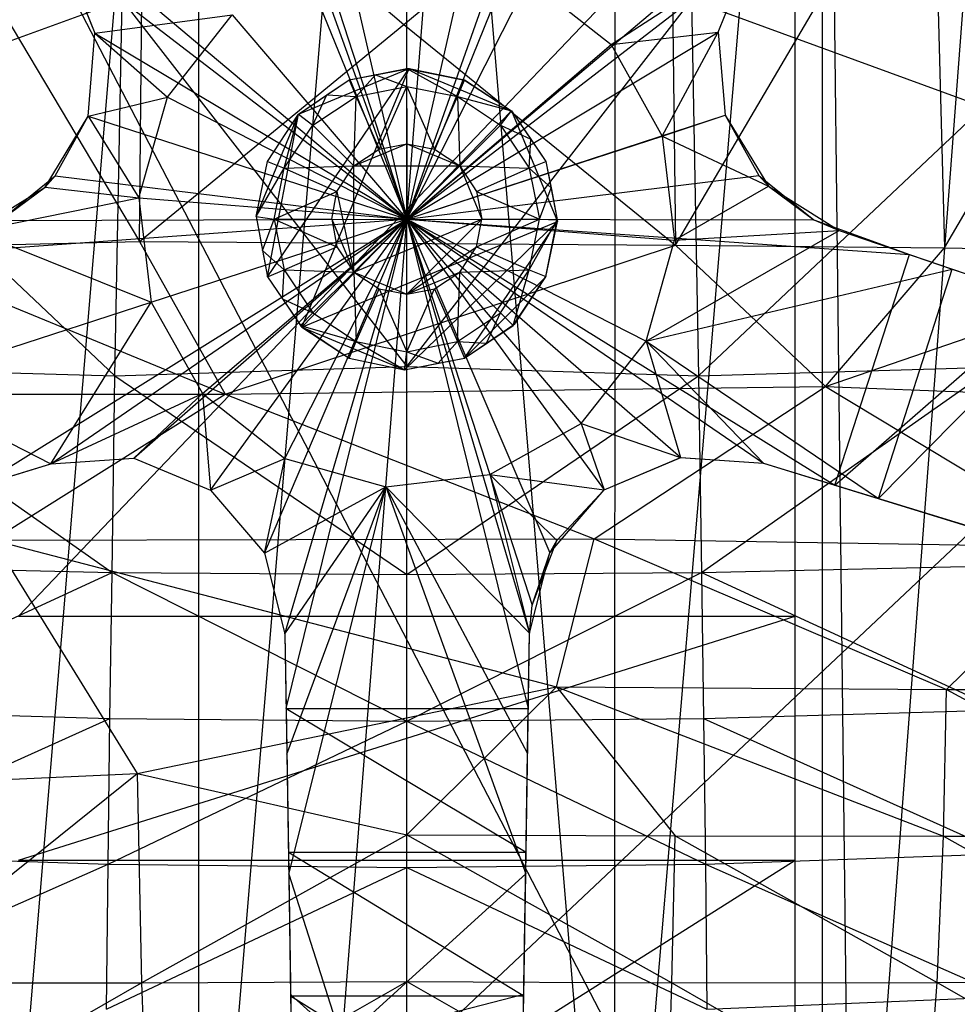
# Model space of a CAD drawing. Header units: inches. Extents: x -14.6 to 12.5, y -18 to 8.7.
# Tile 3 of 12: x -3.6 to 2.5, y -9.1 to -2.6. Entities that reach past the tile are written whole.
import ezdxf

# ---------------------------------------------------------------- set-up
doc = ezdxf.new("R2010")
doc.units = ezdxf.units.IN
doc.layers.get('0').update_dxf_attribs({"true_color": 0xc2ced6})

msp = doc.modelspace()

# ---------------------------------------------------------------- linework, layer by layer
at = {"color": 250, "true_color": 0x282626}
for p, q in [((-2.4125, -12.2714), (-1.0535, 4.0673)), ((-1.0535, -12.3086), (-1.0535, 4.0673)), ((-1.0535, 4.0673), (0.3055, -12.2714)), ((-3.7694, -12.1868), (-2.4149, 4.0336)), ((-2.4149, 4.0336), (-2.4125, -12.2714)), ((0.3055, -12.2714), (0.3079, 4.0336)), ((0.3055, -12.2714), (1.6624, 3.8925)), ((1.6624, -12.1868), (1.6624, 3.8925)), ((1.6624, -12.1868), (1.6624, 3.8925)), ((1.6624, 3.8925), (1.8512, -12.1722)), ((1.6624, -12.1868), (1.6624, 3.8925)), ((1.6624, -12.1868), (1.6624, 3.8925)), ((1.8512, -12.1722), (3.0366, 3.4846)), ((-3.5896, -6.5169), (1.4826, -1.2049)), ((1.4826, -6.5169), (1.4826, -1.2049)), ((1.4826, -6.5169), (1.4826, -1.2361)), ((-3.9582, -12.1722), (7.1206, -1.7327)), ((-3.5896, -1.7889), (1.4826, -11.5523)), ((1.4826, -11.5523), (1.4826, -1.7889)), ((1.4826, -8.1093), (1.4826, -1.7889)), ((1.4826, -6.5169), (1.4826, -1.7889)), ((-3.5896, -8.1093), (1.4826, -6.5169)), ((-3.5896, -6.5169), (1.4826, -6.5169)), ((1.4826, -8.1093), (1.4826, -6.5169)), ((-3.5896, -11.3149), (1.4826, -8.1093)), ((-3.5896, -8.1093), (1.4826, -8.1093)), ((1.4826, -11.5523), (1.4826, -8.1093)), ((1.4826, -11.3149), (1.4826, -8.1093))]:
    msp.add_line(p, q, dxfattribs=at)
at = {"color": 9, "true_color": 0xc2c2c5}
for p, q in [((-2.2948, -0.8736), (-1.0535, -3.9233)), ((-1.0535, -3.9233), (0.1825, -0.8714)), ((-2.0172, -1.2439), (-1.0535, -3.9233)), ((-1.0535, -3.9233), (-0.1128, -1.2646)), ((-1.5854, -1.6112), (-1.0535, -3.9233)), ((-1.0535, -3.9233), (-0.527, -1.6104)), ((-1.0552, -1.7364), (-1.0535, -3.9233)), ((-1.0535, -3.9233), (1.4634, -1.8004)), ((-3.5741, -1.8047), (-1.0535, -3.9233)), ((-1.0535, -3.9233), (-0.9158, -2.174)), ((-3.2916, -2.2068), (-3.0901, -2.7102)), ((-3.2916, -2.2069), (-3.0902, -2.7096)), ((-3.2916, -2.2069), (-3.0901, -2.7102)), ((-3.2916, -2.2069), (-1.0535, -3.9233)), ((-1.0535, -3.9233), (1.1824, -2.2003)), ((0.2809, -2.7837), (1.1825, -2.2002)), ((0.981, -2.7037), (1.1825, -2.2002)), ((0.981, -2.7037), (1.1824, -2.2003)), ((0.9811, -2.703), (1.1824, -2.2003)), ((-1.5957, -2.2544), (-1.0535, -3.9233)), ((-1.0535, -3.9233), (-0.2568, -2.3598)), ((-0.2568, -2.3598), (0.2809, -2.7837)), ((-3.0901, -2.7102), (-2.1931, -2.589)), ((-2.617, -3.1266), (-2.1931, -2.589)), ((-2.1931, -2.589), (-1.0535, -3.9233)), ((-3.1348, -3.2507), (-3.0902, -2.7096)), ((-3.1348, -3.2507), (-3.0901, -2.7102)), ((-3.0902, -2.7096), (-3.0901, -2.7102)), ((-3.0902, -2.7096), (-1.0535, -3.9233)), ((-3.0901, -2.7102), (-2.617, -3.1266)), ((-1.0535, -3.9233), (0.9811, -2.703)), ((0.2809, -2.7837), (0.981, -2.7037)), ((0.6154, -3.3811), (0.981, -2.7037)), ((0.981, -2.7037), (0.9811, -2.703)), ((0.981, -2.7037), (1.0258, -3.2459)), ((0.9811, -2.703), (1.0257, -3.2441)), ((0.9811, -2.703), (1.0258, -3.2459)), ((-1.0535, -3.9233), (0.2809, -2.7837)), ((0.2809, -2.7837), (0.6154, -3.3811)), ((-1.9628, -4.3), (-1.038, -2.9392)), ((-1.7603, -3.2384), (-1.038, -2.9392)), ((-1.7384, -4.6302), (-1.038, -2.9392)), ((-1.4302, -3.014), (-1.038, -2.9392)), ((-1.4302, -3.014), (-1.0535, -2.9405)), ((-1.2581, -2.9812), (-1.0535, -2.9405)), ((-1.0535, -2.9405), (-1.038, -2.9392)), ((-1.0535, -3.0572), (-1.0535, -2.9405)), ((-1.0535, -2.9405), (-0.722, -3.1231)), ((-1.0535, -2.9405), (-0.6774, -3.0153)), ((-1.038, -2.9392), (-0.6774, -3.0153)), ((-1.038, -2.9392), (-0.6769, -3.014)), ((-1.038, -2.9392), (-0.3686, -3.2165)), ((-1.7603, -3.2384), (-1.4302, -3.014)), ((-1.5751, -3.1125), (-1.4302, -3.014)), ((-1.4302, -3.014), (-1.2581, -2.9812)), ((-1.4302, -3.014), (-1.4302, -3.014)), ((-1.4302, -3.014), (-1.385, -3.1231)), ((-1.385, -3.1231), (-1.2581, -2.9812)), ((-1.2581, -2.9812), (-1.0535, -3.0572)), ((-0.722, -3.1231), (-0.6774, -3.0153)), ((-0.6774, -3.0153), (-0.6769, -3.014)), ((-0.6774, -3.0153), (-0.3686, -3.2165)), ((-0.6769, -3.014), (-0.3686, -3.2165)), ((-1.385, -3.1231), (-1.0535, -3.0572)), ((-1.2341, -3.4673), (-1.0535, -3.0572)), ((-1.0535, -3.4328), (-1.0535, -3.0572)), ((-1.0535, -3.0572), (-0.873, -3.4673)), ((-1.0535, -3.0572), (-0.722, -3.1231)), ((-3.1348, -3.2507), (-2.617, -3.1266)), ((-2.8029, -3.7856), (-2.617, -3.1266)), ((-2.617, -3.1266), (-1.0535, -3.9233)), ((-1.7603, -3.2384), (-1.5751, -3.1125)), ((-1.666, -3.3109), (-1.5751, -3.1125)), ((-1.666, -3.3109), (-1.385, -3.1231)), ((-1.5751, -3.1125), (-1.385, -3.1231)), ((-1.4003, -3.5765), (-1.385, -3.1231)), ((-1.385, -3.1231), (-1.2341, -3.4673)), ((-0.873, -3.4673), (-0.722, -3.1231)), ((-0.722, -3.1231), (-0.7067, -3.5765)), ((-0.722, -3.1231), (-0.4411, -3.3109)), ((-0.722, -3.1231), (-0.3686, -3.2165)), ((-3.4163, -3.7142), (-3.1348, -3.2507)), ((-3.3501, -3.641), (-3.1348, -3.2507)), ((-3.1348, -3.2507), (-3.1348, -3.2507)), ((-3.1348, -3.2507), (-2.8029, -3.7856)), ((-3.1348, -3.2507), (-1.0535, -3.9233)), ((-2.0376, -3.9078), (-1.7603, -3.2384)), ((-1.9628, -3.5467), (-1.7603, -3.2384)), ((-1.9628, -4.3), (-1.7603, -3.2384)), ((-1.8537, -3.5919), (-1.7603, -3.2384)), ((-1.7603, -3.2384), (-1.7603, -3.2384)), ((-1.7603, -3.2384), (-1.666, -3.3109)), ((-1.7384, -4.6302), (-0.3686, -3.2165)), ((-1.0535, -3.9233), (1.0257, -3.2441)), ((-0.4411, -3.3109), (-0.3686, -3.2165)), ((-0.3686, -3.2165), (-0.3686, -3.2165)), ((-0.3686, -3.2165), (-0.2427, -3.4018)), ((-0.3686, -3.2165), (-0.1442, -3.5467)), ((-0.3686, -3.2165), (-0.0694, -3.9388)), ((0.6154, -3.3811), (1.0258, -3.2459)), ((1.0257, -3.2441), (1.0258, -3.2459)), ((1.0257, -3.2441), (1.2454, -3.6398)), ((1.0258, -3.2459), (1.2454, -3.6398)), ((1.0258, -3.2459), (1.3084, -3.7089)), ((-1.8537, -3.5919), (-1.666, -3.3109)), ((-1.666, -3.3109), (-1.4003, -3.5765)), ((-0.7067, -3.5765), (-0.4411, -3.3109)), ((-0.4411, -3.3109), (-0.2533, -3.5919)), ((-0.4411, -3.3109), (-0.2427, -3.4018)), ((-1.0535, -3.9233), (0.6154, -3.3811)), ((-0.2533, -3.5919), (-0.2427, -3.4018)), ((-0.2427, -3.4018), (-0.1455, -3.5472)), ((-0.2427, -3.4018), (-0.1442, -3.5467)), ((0.6154, -3.3811), (0.6959, -4.061)), ((0.6154, -3.3811), (1.3084, -3.7089)), ((-1.4003, -3.5765), (-1.0535, -3.4328)), ((-1.4003, -3.5765), (-1.2341, -3.4673)), ((-1.2341, -3.4673), (-1.0535, -3.4328)), ((-1.2341, -3.4673), (-1.2341, -3.4673)), ((-1.0535, -3.4328), (-1.0535, -3.4328)), ((-1.0535, -3.4328), (-0.873, -3.4673)), ((-1.0535, -3.4328), (-0.7067, -3.5765)), ((-0.873, -3.4673), (-0.873, -3.4673)), ((-0.873, -3.4673), (-0.7067, -3.5765)), ((-2.0376, -3.9078), (-1.9628, -3.5467)), ((-2.0376, -3.9078), (-1.8537, -3.5919)), ((-1.9628, -3.5467), (-1.9628, -3.5467)), ((-1.9628, -3.5467), (-1.8537, -3.5919)), ((-1.9197, -3.9233), (-1.8537, -3.5919)), ((-1.8537, -3.5919), (-1.4003, -3.5765)), ((-1.8537, -3.5919), (-1.5096, -3.7428)), ((-1.5096, -3.7428), (-1.4003, -3.5765)), ((-1.4003, -4.2702), (-1.4003, -3.5765)), ((-1.4003, -4.2702), (-0.7067, -3.5765)), ((-1.4003, -3.5765), (-1.4003, -3.5765)), ((-1.4003, -3.5765), (-0.7067, -3.5765)), ((-0.7067, -3.5765), (-0.7067, -3.5765)), ((-0.7067, -3.5765), (-0.5975, -3.7428)), ((-0.7067, -3.5765), (-0.563, -3.9233)), ((-0.7067, -3.5765), (-0.2533, -3.5919)), ((-0.5975, -3.7428), (-0.2533, -3.5919)), ((-0.2533, -3.5919), (-0.1455, -3.5472)), ((-0.2533, -3.5919), (-0.1874, -3.9233)), ((-0.2533, -3.5919), (-0.1113, -3.7188)), ((-0.1455, -3.5472), (-0.1442, -3.5467)), ((-0.1455, -3.5472), (-0.1113, -3.7188)), ((-0.1442, -3.5467), (-0.1113, -3.7188)), ((-0.1442, -3.5467), (-0.0694, -3.9388)), ((-3.7116, -3.9337), (-3.3501, -3.641)), ((-3.4163, -3.7142), (-3.3501, -3.641)), ((-3.3501, -3.641), (-1.0535, -3.9233)), ((-1.0535, -3.9233), (1.2454, -3.6398)), ((1.2454, -3.6398), (1.3084, -3.7089)), ((1.2454, -3.6398), (1.6065, -3.9291)), ((-3.8773, -4.0028), (-3.4163, -3.7142)), ((-3.7116, -3.9337), (-3.4163, -3.7142)), ((-3.4163, -3.7142), (-2.8029, -3.7856)), ((-0.1874, -3.9233), (-0.1113, -3.7188)), ((-0.1113, -3.7188), (-0.0715, -3.9276)), ((-0.1113, -3.7188), (-0.0694, -3.9388)), ((0.6959, -4.061), (1.3084, -3.7089)), ((1.3084, -3.7089), (1.6065, -3.9291)), ((1.3084, -3.7089), (1.7705, -3.9974)), ((-3.8773, -4.0028), (-2.8029, -3.7856)), ((-2.8029, -3.7856), (-2.7224, -4.4656)), ((-2.8029, -3.7856), (-1.0535, -3.9233)), ((-1.9197, -3.9233), (-1.5096, -3.7428)), ((-1.544, -3.9233), (-1.5096, -3.7428)), ((-1.5096, -3.7428), (-1.5096, -3.7428)), ((-1.5096, -3.7428), (-1.4003, -4.2702)), ((-0.5975, -3.7428), (-0.5975, -3.7428)), ((-0.5975, -3.7428), (-0.563, -3.9233)), ((-0.5975, -3.7428), (-0.1874, -3.9233)), ((-2.0376, -3.9078), (-2.0376, -3.9078)), ((-2.0376, -3.9078), (-1.9957, -4.1279)), ((-2.0376, -3.9078), (-1.9628, -4.3)), ((-2.0376, -3.9078), (-1.9197, -3.9233)), ((-4.3376, -4.1614), (-1.0535, -3.9233)), ((-3.8473, -5.6659), (-1.0535, -3.9233)), ((-3.7116, -3.9337), (-1.0535, -3.9233)), ((-3.3775, -5.5215), (-1.0535, -3.9233)), ((-2.8373, -5.4853), (-1.0535, -3.9233)), ((-2.7224, -4.4656), (-1.0535, -3.9233)), ((-2.3879, -5.063), (-1.0535, -3.9233)), ((-2.3364, -5.6949), (-1.0535, -3.9233)), ((-1.9957, -4.1279), (-1.9197, -3.9233)), ((-1.9822, -6.1065), (-1.0535, -3.9233)), ((-1.9197, -3.9233), (-1.8537, -4.2548)), ((-1.9197, -3.9233), (-1.544, -3.9233)), ((-1.9197, -3.9233), (-1.5096, -4.1039)), ((-1.8502, -5.4868), (-1.0535, -3.9233)), ((-1.8497, -6.6316), (-1.0535, -3.9233)), ((-1.8419, -7.1202), (-1.0535, -3.9233)), ((-1.7384, -4.6302), (-0.0694, -3.9388)), ((-1.544, -3.9233), (-1.544, -3.9233)), ((-1.544, -3.9233), (-1.5096, -4.1039)), ((-1.544, -3.9233), (-1.4003, -4.2702)), ((-1.4003, -4.2702), (-0.563, -3.9233)), ((-1.1912, -5.6727), (-1.0535, -3.9233)), ((-1.069, -4.9075), (-0.0694, -3.9388)), ((-1.0535, -4.4138), (-0.563, -3.9233)), ((-1.0535, -3.9233), (-0.5113, -5.5922)), ((-1.0535, -3.9233), (-0.2596, -7.1189)), ((-1.0535, -3.9233), (-0.2518, -6.6276)), ((-1.0535, -3.9233), (-0.1192, -6.1024)), ((-1.0535, -3.9233), (0.0861, -5.2577)), ((-1.0535, -3.9233), (0.235, -5.6909)), ((-1.0535, -3.9233), (0.51, -4.72)), ((-1.0535, -3.9233), (0.6959, -4.061)), ((-1.0535, -3.9233), (0.7358, -5.4812)), ((-1.0535, -3.9233), (1.2761, -5.5174)), ((-1.0535, -3.9233), (1.6065, -3.9291)), ((-1.0535, -3.9233), (1.7433, -5.661)), ((-1.0535, -3.9233), (2.231, -4.1558)), ((-0.6768, -4.8327), (-0.0694, -3.9388)), ((-0.5975, -4.1039), (-0.563, -3.9233)), ((-0.5975, -4.1039), (-0.1874, -3.9233)), ((-0.563, -3.9233), (-0.563, -3.9233)), ((-0.563, -3.9233), (-0.1874, -3.9233)), ((-0.2533, -4.2548), (-0.1874, -3.9233)), ((-0.2533, -4.2548), (-0.0715, -3.9276)), ((-0.1874, -3.9233), (-0.0715, -3.9276)), ((-0.1455, -4.2995), (-0.0715, -3.9276)), ((-0.1455, -4.2995), (-0.0694, -3.9388)), ((-0.1442, -4.3), (-0.0694, -3.9388)), ((-0.0715, -3.9276), (-0.0694, -3.9388)), ((1.6065, -3.9291), (1.7705, -3.9974)), ((1.6065, -3.9291), (2.231, -4.1558)), ((-3.8773, -4.0028), (-2.7224, -4.4656)), ((0.51, -4.72), (1.7705, -3.9974)), ((0.6959, -4.061), (1.7705, -3.9974)), ((1.7705, -3.9974), (2.231, -4.1558)), ((1.7705, -3.9974), (2.5101, -4.2514)), ((1.7705, -3.9974), (5.779, -5.3714)), ((-1.8537, -4.2548), (-1.5096, -4.1039)), ((-1.5096, -4.1039), (-1.5096, -4.1039)), ((-1.5096, -4.1039), (-1.4003, -4.2702)), ((-1.0535, -4.4138), (-0.5975, -4.1039)), ((-0.7067, -4.2702), (-0.5975, -4.1039)), ((-0.5975, -4.1039), (-0.5975, -4.1039)), ((-0.5975, -4.1039), (-0.2533, -4.2548)), ((0.51, -4.72), (0.6959, -4.061)), ((-1.9957, -4.1279), (-1.9628, -4.3)), ((-1.9957, -4.1279), (-1.8537, -4.2548)), ((1.7433, -5.661), (2.231, -4.1558)), ((2.231, -4.1558), (3.1193, -4.4601)), ((2.231, -4.1558), (5.779, -5.3714)), ((-1.9628, -4.3), (-1.8537, -4.2548)), ((-1.9628, -4.3), (-1.9628, -4.3)), ((-1.9628, -4.3), (-1.8644, -4.4449)), ((-1.9628, -4.3), (-1.7384, -4.6302)), ((-1.8644, -4.4449), (-1.8537, -4.2548)), ((-1.8537, -4.2548), (-1.666, -4.5358)), ((-1.8537, -4.2548), (-1.4003, -4.2702)), ((-1.666, -4.5358), (-1.4003, -4.2702)), ((-1.4003, -4.2702), (-1.4003, -4.2702)), ((-1.4003, -4.2702), (-1.385, -4.7235)), ((-1.4003, -4.2702), (-1.2341, -4.3794)), ((-1.4003, -4.2702), (-1.0535, -4.4138)), ((-1.0535, -4.4138), (-0.7067, -4.2702)), ((-0.873, -4.3794), (-0.7067, -4.2702)), ((-0.722, -4.7235), (-0.7067, -4.2702)), ((-0.7067, -4.2702), (-0.2533, -4.2548)), ((-0.7067, -4.2702), (-0.7067, -4.2702)), ((-0.7067, -4.2702), (-0.4411, -4.5358)), ((-0.6768, -4.8327), (-0.1442, -4.3)), ((-0.4411, -4.5358), (-0.2533, -4.2548)), ((-0.3585, -4.6183), (-0.2533, -4.2548)), ((-0.3585, -4.6183), (-0.1455, -4.2995)), ((-0.3585, -4.6183), (-0.1442, -4.3)), ((-0.3467, -4.6083), (-0.1442, -4.3)), ((-0.2533, -4.2548), (-0.1455, -4.2995)), ((-0.1455, -4.2995), (-0.1442, -4.3)), ((0.51, -4.72), (2.5101, -4.2514)), ((2.0271, -5.7483), (2.5101, -4.2514)), ((2.5101, -4.2514), (3.254, -4.5063)), ((2.5101, -4.2514), (5.779, -5.3714)), ((-1.385, -4.7235), (-1.2341, -4.3794)), ((-1.2341, -4.3794), (-1.2341, -4.3794)), ((-1.2341, -4.3794), (-1.0535, -4.7895)), ((-1.2341, -4.3794), (-1.0535, -4.4138)), ((-1.0535, -4.7895), (-0.873, -4.3794)), ((-1.0535, -4.4138), (-0.873, -4.3794)), ((-1.0535, -4.7895), (-1.0535, -4.4138)), ((-1.0535, -4.4138), (-1.0535, -4.4138)), ((-0.873, -4.3794), (-0.873, -4.3794)), ((-0.873, -4.3794), (-0.722, -4.7235)), ((-4.39, -5.0074), (-2.7224, -4.4656)), ((-3.3777, -5.5215), (-2.7224, -4.4656)), ((-2.7224, -4.4656), (-2.3879, -5.063)), ((-1.8644, -4.4449), (-1.7485, -4.6183)), ((-1.8644, -4.4449), (-1.7384, -4.6302)), ((-1.8644, -4.4449), (-1.666, -4.5358)), ((1.7433, -5.661), (3.1193, -4.4601)), ((-1.7485, -4.6183), (-1.666, -4.5358)), ((-1.666, -4.5358), (-1.385, -4.7235)), ((-0.722, -4.7235), (-0.4411, -4.5358)), ((-0.5319, -4.7342), (-0.4411, -4.5358)), ((-0.4411, -4.5358), (-0.3585, -4.6183)), ((2.0271, -5.7483), (3.254, -4.5063)), ((-1.7485, -4.6183), (-1.7384, -4.6302)), ((-1.7485, -4.6183), (-1.4302, -4.8327)), ((-1.7485, -4.6183), (-1.385, -4.7235)), ((-0.6768, -4.8327), (-0.3467, -4.6083)), ((-0.6768, -4.8327), (-0.3585, -4.6183)), ((-0.5319, -4.7342), (-0.3585, -4.6183)), ((-0.3585, -4.6183), (-0.3467, -4.6083)), ((-1.7384, -4.6302), (-1.4302, -4.8327)), ((-1.7384, -4.6302), (-1.069, -4.9075)), ((-1.4302, -4.8327), (-1.385, -4.7235)), ((-1.385, -4.7235), (-1.069, -4.9075)), ((-1.385, -4.7235), (-1.0535, -4.7895)), ((-1.0535, -4.7895), (-0.722, -4.7235)), ((-0.8489, -4.8655), (-0.722, -4.7235)), ((-0.722, -4.7235), (-0.6774, -4.8314)), ((-0.722, -4.7235), (-0.5319, -4.7342)), ((-0.6774, -4.8314), (-0.5319, -4.7342)), ((-0.6768, -4.8327), (-0.5319, -4.7342)), ((0.0861, -5.2577), (0.51, -4.72)), ((0.51, -4.72), (0.7352, -5.4813)), ((0.51, -4.72), (1.2762, -5.5174)), ((0.51, -4.72), (2.0271, -5.7483)), ((-1.069, -4.9075), (-1.0535, -4.7895)), ((-1.0535, -4.7895), (-0.8489, -4.8655)), ((-1.4302, -4.8327), (-1.4302, -4.8327)), ((-1.4302, -4.8327), (-1.069, -4.9075)), ((-1.069, -4.9075), (-0.6768, -4.8327)), ((-1.069, -4.9075), (-0.8489, -4.8655)), ((-0.8489, -4.8655), (-0.6774, -4.8314)), ((-0.8489, -4.8655), (-0.6768, -4.8327)), ((-0.6774, -4.8314), (-0.6768, -4.8327)), ((-1.069, -4.9075), (-1.069, -4.9075)), ((-4.39, -5.0074), (-3.3777, -5.5215)), ((-3.3777, -5.5215), (-2.3879, -5.063)), ((-2.8366, -5.4854), (-2.3879, -5.063)), ((-2.3879, -5.063), (-2.3364, -5.6949)), ((-2.3879, -5.063), (-1.8502, -5.4868)), ((-0.5113, -5.5922), (0.0861, -5.2577)), ((0.0861, -5.2577), (0.235, -5.6909)), ((0.0861, -5.2577), (0.7352, -5.4813)), ((-4.1294, -5.7526), (-3.3777, -5.5215)), ((-4.1294, -5.7526), (-3.3775, -5.5215)), ((-3.8473, -5.6659), (-3.3775, -5.5215)), ((-3.3777, -5.5215), (-2.8366, -5.4854)), ((-3.3777, -5.5215), (-3.3775, -5.5215)), ((-3.3775, -5.5215), (-2.8373, -5.4853)), ((-3.3775, -5.5215), (-2.8366, -5.4854)), ((-2.8373, -5.4853), (-2.8366, -5.4854)), ((-2.8373, -5.4853), (-2.3364, -5.6949)), ((-2.8366, -5.4854), (-2.3364, -5.6949)), ((-2.3364, -5.6949), (-1.8502, -5.4868)), ((-1.9825, -6.1059), (-1.8502, -5.4868)), ((-1.8502, -5.4868), (-1.1912, -5.6727)), ((0.235, -5.6909), (0.7358, -5.4812)), ((0.235, -5.6909), (0.7352, -5.4813)), ((0.7352, -5.4813), (0.7358, -5.4812)), ((0.7352, -5.4813), (1.2761, -5.5174)), ((0.7352, -5.4813), (1.2762, -5.5174)), ((0.7358, -5.4812), (1.2761, -5.5174)), ((1.2761, -5.5174), (1.2762, -5.5174)), ((1.2761, -5.5174), (1.7433, -5.661)), ((1.2761, -5.5174), (2.0271, -5.7483)), ((1.2761, -5.5174), (2.6407, -5.9369)), ((1.2761, -5.5174), (2.778, -5.9791)), ((1.2761, -5.5174), (3.5287, -6.2098)), ((1.2761, -5.5174), (4.2793, -6.4406)), ((1.2761, -5.5174), (5.3276, -6.7628)), ((1.2762, -5.5174), (2.0271, -5.7483)), ((-1.1912, -5.6727), (-0.5113, -5.5922)), ((-0.5113, -5.5922), (-0.2518, -6.6276)), ((-0.5113, -5.5922), (-0.2345, -6.4442)), ((-0.5113, -5.5922), (-0.0732, -6.0218)), ((-0.5113, -5.5922), (0.235, -5.6909)), ((-2.3364, -5.6949), (-2.3364, -5.6949)), ((-2.3364, -5.6949), (-1.9825, -6.1059)), ((-2.3364, -5.6949), (-1.9822, -6.1065)), ((-1.9825, -6.1059), (-1.1912, -5.6727)), ((-1.8497, -6.6317), (-1.1912, -5.6727)), ((-1.8371, -7.4171), (-1.1912, -5.6727)), ((-1.8246, -8.2025), (-1.1912, -5.6727)), ((-1.476, -9.2897), (-1.1912, -5.6727)), ((-1.1912, -5.6727), (-0.2768, -8.2002)), ((-1.1912, -5.6727), (-0.2643, -7.4139)), ((-1.1912, -5.6727), (-0.2518, -6.6276)), ((-0.1192, -6.1024), (0.235, -5.6909)), ((-0.0732, -6.0218), (0.235, -5.6909)), ((0.235, -5.6909), (0.235, -5.6909)), ((1.7433, -5.661), (2.6407, -5.9369)), ((2.0271, -5.7483), (2.778, -5.9791)), ((-0.2345, -6.4442), (-0.0732, -6.0218)), ((-0.1192, -6.1024), (-0.0732, -6.0218)), ((-1.9825, -6.1059), (-1.9822, -6.1065)), ((-1.9825, -6.1059), (-1.8497, -6.6317)), ((-1.9822, -6.1065), (-1.8497, -6.6317)), ((-1.9822, -6.1065), (-1.8497, -6.6316)), ((-0.2518, -6.6276), (-0.1192, -6.1024)), ((-0.2518, -6.6276), (-0.1192, -6.1024)), ((-0.2345, -6.4442), (-0.1192, -6.1024)), ((-0.2518, -6.6276), (-0.2345, -6.4442)), ((-0.2518, -6.6276), (-0.2345, -6.4442)), ((-1.8497, -6.6317), (-1.8497, -6.6316)), ((-1.8497, -6.6316), (-1.8419, -7.1202)), ((-1.8497, -6.6317), (-1.8419, -7.1202)), ((-1.8497, -6.6317), (-1.8371, -7.4171)), ((-1.8497, -6.6317), (-1.8269, -8.0589)), ((-0.3801, -14.6818), (-0.2518, -6.6276)), ((-0.3734, -14.2634), (-0.2518, -6.6276)), ((-0.3701, -14.0564), (-0.2518, -6.6276)), ((-0.359, -13.3579), (-0.2518, -6.6276)), ((-0.3479, -12.6594), (-0.2518, -6.6276)), ((-0.342, -12.2918), (-0.2518, -6.6276)), ((-0.3286, -11.4523), (-0.2518, -6.6276)), ((-0.3265, -11.3192), (-0.2518, -6.6276)), ((-0.3152, -10.6125), (-0.2518, -6.6276)), ((-0.3019, -9.7723), (-0.2518, -6.6276)), ((-0.2895, -8.9958), (-0.2518, -6.6276)), ((-0.2893, -8.9863), (-0.2518, -6.6276)), ((-0.2768, -8.2002), (-0.2518, -6.6276)), ((-0.2643, -7.4139), (-0.2518, -6.6276)), ((-0.2643, -7.4139), (-0.2518, -6.6276)), ((-0.2596, -7.1189), (-0.2518, -6.6276)), ((-0.2596, -7.1189), (-0.2518, -6.6276)), ((-0.2518, -6.6276), (-0.2518, -6.6276)), ((-1.8419, -7.1202), (-0.2596, -7.1189)), ((-1.8419, -7.1202), (-1.8269, -8.0589)), ((-1.8419, -7.1202), (-0.2746, -8.0578)), ((-0.2895, -8.9958), (-0.2596, -7.1189)), ((-0.2746, -8.0578), (-0.2596, -7.1189)), ((-1.8371, -7.4171), (-1.8269, -8.0589)), ((-1.8371, -7.4171), (-1.8246, -8.2025)), ((-1.8371, -7.4171), (-1.7971, -9.9337)), ((-1.8371, -7.4171), (-1.775, -11.3198)), ((-0.2768, -8.2002), (-0.2643, -7.4139)), ((-1.8269, -8.0589), (-0.2746, -8.0578)), ((-1.8269, -8.0589), (-1.812, -8.9968)), ((-1.8269, -8.0589), (-1.7971, -9.9337)), ((-1.8269, -8.0589), (-0.2895, -8.9958)), ((-0.2895, -8.9958), (-0.2746, -8.0578)), ((-1.8246, -8.2025), (-1.8121, -8.9879)), ((-1.8246, -8.2025), (-1.775, -11.3198)), ((-1.8246, -8.2025), (-1.476, -9.2897)), ((-1.476, -9.2897), (-0.2768, -8.2002)), ((-0.2893, -8.9863), (-0.2768, -8.2002)), ((-1.8121, -8.9879), (-1.7923, -10.2199)), ((-1.8121, -8.9879), (-1.775, -11.3198)), ((-1.8121, -8.9879), (-1.476, -9.2897)), ((-1.812, -8.9968), (-0.2895, -8.9958)), ((-1.812, -8.9968), (-1.7971, -9.9337)), ((-1.812, -8.9968), (-0.3044, -9.933)), ((-1.476, -9.2897), (-0.2893, -8.9863)), ((-0.3265, -11.3192), (-0.2895, -8.9958)), ((-0.3044, -9.933), (-0.2895, -8.9958)), ((-0.3019, -9.7723), (-0.2893, -8.9863))]:
    msp.add_line(p, q, dxfattribs=at)
at = {"color": 8, "true_color": 0x8c8177}
for p, q in [((-2.8, -4.0698), (-2.7728, -1.1935)), ((-2.7728, -1.1935), (-1.0716, -2.6539)), ((-1.0716, -2.6539), (0.6656, -1.1937)), ((0.6656, -1.1937), (0.7027, -4.0933)), ((-4.4912, -1.2287), (-2.8, -4.0698)), ((0.7027, -4.0933), (2.3842, -1.2287)), ((2.3842, -1.2287), (2.4588, -4.1117)), ((2.4588, -4.1117), (4.1017, -1.2922)), ((-1.0535, -4.8865), (-1.0535, -2.3619)), ((-4.8207, -3.1918), (-2.9133, -2.4919)), ((-2.9595, -4.9477), (-2.9133, -2.4919)), ((-2.9133, -2.4919), (-1.0535, -4.8865)), ((-1.0535, -4.8865), (0.8063, -2.4919)), ((0.8063, -2.4919), (0.8526, -4.9477)), ((0.8063, -2.4919), (2.7137, -3.1918)), ((-2.8, -4.0698), (-1.0716, -2.6539)), ((-1.0716, -2.6539), (0.7027, -4.0933)), ((-4.8207, -3.1918), (-2.9595, -4.9477)), ((0.8526, -4.9477), (2.7137, -3.1918)), ((-4.5658, -4.1117), (-2.8, -4.0698)), ((-4.5658, -4.1117), (-2.2391, -5.0664)), ((-2.8, -4.0698), (-2.2391, -5.0664)), ((-2.8, -4.0698), (0.7027, -4.0933)), ((-2.2391, -5.0664), (0.7027, -4.0933)), ((0.7027, -4.0933), (1.6826, -5.0178)), ((0.7027, -4.0933), (2.4588, -4.1117)), ((1.6826, -5.0178), (2.4588, -4.1117)), ((2.4588, -4.1117), (4.2147, -4.1424)), ((1.6826, -5.0178), (4.2147, -4.1424)), ((-2.9595, -4.9477), (-1.0535, -4.8865)), ((-1.0535, -6.2447), (-1.0535, -4.8865)), ((-1.0535, -4.8865), (0.8526, -4.9477)), ((-4.8829, -4.8914), (-2.978, -6.2313)), ((-4.8829, -4.8914), (-2.9595, -4.9477)), ((-2.978, -6.2313), (-2.9595, -4.9477)), ((-2.9595, -4.9477), (-1.0535, -6.2447)), ((-1.0535, -6.2447), (0.8526, -4.9477)), ((0.8526, -4.9477), (2.7759, -4.8914)), ((0.8526, -4.9477), (0.871, -6.2313)), ((0.871, -6.2313), (2.7759, -4.8914)), ((-5.6335, -5.0681), (-2.2391, -5.0664)), ((-3.7562, -6.0196), (-2.2391, -5.0664)), ((-2.2391, -5.0664), (1.6826, -5.0178)), ((-2.2391, -5.0664), (0.171, -6.0115)), ((0.171, -6.0115), (1.6826, -5.0178)), ((1.6826, -5.0178), (3.4202, -6.0649)), ((1.6826, -5.0178), (5.2456, -5.1561)), ((-3.7562, -6.0196), (0.171, -6.0115)), ((-3.7562, -6.0196), (-2.8138, -7.5439)), ((-3.7562, -6.0196), (-0.0751, -6.9774)), ((-0.0751, -6.9774), (0.171, -6.0115)), ((0.171, -6.0115), (2.4719, -6.995)), ((0.171, -6.0115), (3.4202, -6.0649)), ((2.4719, -6.995), (3.4202, -6.0649)), ((-4.9276, -7.1298), (-2.978, -6.2313)), ((-4.8999, -6.1886), (-2.978, -6.2313)), ((-2.992, -7.1853), (-2.978, -6.2313)), ((-2.978, -6.2313), (-1.0535, -7.2024)), ((-2.978, -6.2313), (-1.0535, -6.2447)), ((-1.0535, -7.2024), (0.871, -6.2313)), ((-1.0535, -6.2447), (0.871, -6.2313)), ((0.871, -6.2313), (2.7929, -6.1886)), ((0.871, -6.2313), (0.885, -7.1853)), ((0.871, -6.2313), (2.8206, -7.1298)), ((-1.0535, -7.2024), (-1.0535, -6.2447)), ((-2.8138, -7.5439), (-0.0751, -6.9774)), ((-1.0535, -7.9444), (-0.0751, -6.9774)), ((-0.0751, -6.9774), (0.6994, -7.9522)), ((-0.0751, -6.9774), (2.4517, -7.9538)), ((-0.0751, -6.9774), (2.4719, -6.995)), ((2.4517, -7.9538), (2.4719, -6.995)), ((2.4719, -6.995), (4.2027, -7.9484)), ((2.4719, -6.995), (4.2336, -6.9979)), ((-4.9276, -7.1298), (-2.992, -7.1853)), ((0.885, -7.1853), (2.8206, -7.1298)), ((-4.9528, -8.0688), (-2.992, -7.1853)), ((-3.0047, -8.1369), (-2.992, -7.1853)), ((-2.992, -7.1853), (-1.0535, -7.2024)), ((-1.0535, -7.2024), (0.885, -7.1853)), ((0.885, -7.1853), (0.8977, -8.1369)), ((0.885, -7.1853), (2.8459, -8.0688)), ((-3.0047, -8.1369), (-1.0535, -7.2024)), ((-1.0535, -8.1577), (-1.0535, -7.2024)), ((-1.0535, -7.2024), (0.8977, -8.1369)), ((-4.6038, -7.6268), (-2.8138, -7.5439)), ((-4.5169, -8.9099), (-2.8138, -7.5439)), ((-2.8138, -7.5439), (-2.7856, -8.912)), ((-2.8138, -7.5439), (-1.0535, -7.9444)), ((-2.7856, -8.912), (-1.0535, -7.9444)), ((-1.0535, -8.9033), (-1.0535, -7.9444)), ((-1.0535, -7.9444), (0.6787, -8.912)), ((-1.0535, -7.9444), (0.6994, -7.9522)), ((0.6787, -8.912), (0.6994, -7.9522)), ((0.6994, -7.9522), (2.41, -8.9099)), ((0.6994, -7.9522), (2.4517, -7.9538)), ((2.41, -8.9099), (2.4517, -7.9538)), ((2.4517, -7.9538), (4.2027, -7.9484)), ((2.4517, -7.9538), (4.1392, -8.8958)), ((-4.9528, -8.0688), (-3.0047, -8.1369)), ((0.8977, -8.1369), (2.8459, -8.0688)), ((-4.9716, -9.0032), (-3.0047, -8.1369)), ((-3.0142, -9.0835), (-3.0047, -8.1369)), ((-3.0142, -9.0835), (-1.0535, -8.1577)), ((-3.0047, -8.1369), (-1.0535, -8.1577)), ((-1.0535, -8.1577), (0.8977, -8.1369)), ((-1.0535, -9.1078), (-1.0535, -8.1577)), ((-1.0535, -8.1577), (0.9072, -9.0835)), ((0.8977, -8.1369), (0.9072, -9.0835)), ((0.8977, -8.1369), (2.8646, -9.0032)), ((-4.5169, -8.9099), (-2.7856, -8.912)), ((-4.4486, -9.8611), (-2.7856, -8.912)), ((-2.7856, -8.912), (-1.0535, -8.9033)), ((-2.7856, -8.912), (-2.7516, -9.8679)), ((-2.7516, -9.8679), (-1.0535, -8.9033)), ((-1.0535, -9.8584), (-1.0535, -8.9033)), ((-1.0535, -8.9033), (0.6447, -9.8679)), ((-1.0535, -8.9033), (0.6787, -8.912)), ((0.6447, -9.8679), (0.6787, -8.912)), ((0.6787, -8.912), (2.41, -8.9099)), ((0.6787, -8.912), (2.3416, -9.8611)), ((2.3416, -9.8611), (2.41, -8.9099)), ((2.41, -8.9099), (4.1392, -8.8958)), ((2.41, -8.9099), (4.0355, -9.8367)), ((0.9072, -9.0835), (2.8646, -9.0032))]:
    msp.add_line(p, q, dxfattribs=at)

doc.saveas('drawing.dxf')
